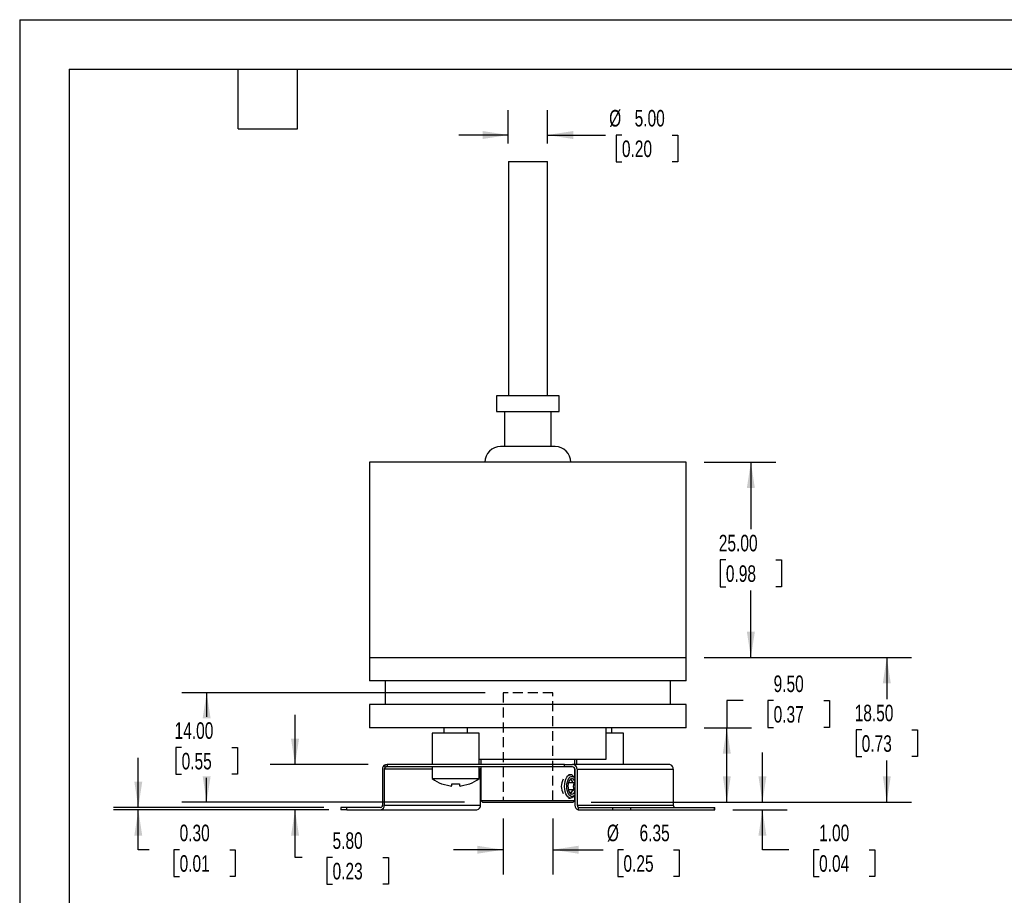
# Model space of a CAD drawing. Header units: millimetres. Extents: x 0 to 279, y 0 to 216.
# Tile 2 of 4: x 0 to 126, y 104 to 216. Entities that reach past the tile are written whole.
import ezdxf

# ---------------------------------------------------------------- set-up
doc = ezdxf.new("R2010")
doc.units = ezdxf.units.MM
doc.linetypes.add('HIDDEN', pattern=[1.905, 1.27, -0.635])
doc.layers.add('DIMENSIONS', color=140, linetype='Continuous', lineweight=25)
doc.layers.add('TEXT', color=140, linetype='Continuous', lineweight=25)
doc.layers.add('HIDDEN', color=102, linetype='HIDDEN')
doc.styles.add('SLDTEXTSTYLE0', font='TXT', dxfattribs={"width": 0.7})
doc.dimstyles.new('SLDDIMSTYLE11', dxfattribs={"dimtxt": 2.158008, "dimasz": 3.302, "dimexe": 0, "dimexo": 0.0625, "dimgap": 0.539502, "dimtad": 0, "dimtih": 1, "dimtoh": 1, "dimrnd": 1e-09, "dimzin": 12, "dimdsep": 46, "dimtxsty": 'SLDTEXTSTYLE0', "dimsah": 1, "dimcen": 0.09, "dimadec": 0, "dimazin": 3, "dimtfac": 1, "dimtmove": 0, "dimatfit": 0, "dimfxl": 0, "dimfrac": 2, "dimtolj": 1, "dimtzin": 12, "dimarcsym": 0})
doc.dimstyles.new('SLDDIMSTYLE12', dxfattribs={"dimtxt": 2.158008, "dimasz": 3.302, "dimexe": 0, "dimexo": 0.0625, "dimgap": 0.539502, "dimtad": 0, "dimtih": 1, "dimtoh": 1, "dimrnd": 1e-09, "dimzin": 0, "dimdsep": 46, "dimtxsty": 'SLDTEXTSTYLE0', "dimsah": 1, "dimcen": 0.09, "dimadec": 0, "dimazin": 0, "dimtfac": 1, "dimtmove": 0, "dimatfit": 0, "dimfxl": 0, "dimfrac": 2, "dimtolj": 1, "dimtzin": 12, "dimarcsym": 0})
doc.dimstyles.new('SLDDIMSTYLE4', dxfattribs={"dimtxt": 2.158008, "dimasz": 3.302, "dimexe": 0, "dimexo": 0.0625, "dimgap": 0.539502, "dimtad": 0, "dimtih": 1, "dimtoh": 1, "dimrnd": 1e-09, "dimzin": 4, "dimdsep": 46, "dimtxsty": 'SLDTEXTSTYLE0', "dimsah": 1, "dimcen": 0.09, "dimadec": 0, "dimazin": 1, "dimtfac": 1, "dimtmove": 0, "dimatfit": 0, "dimfxl": 0, "dimfrac": 2, "dimtolj": 1, "dimtzin": 12, "dimarcsym": 0})
doc.dimstyles.new('SLDDIMSTYLE5', dxfattribs={"dimtxt": 2.158008, "dimasz": 3.302, "dimexe": 0, "dimexo": 0.0625, "dimgap": 0.539502, "dimtad": 0, "dimtih": 1, "dimtoh": 1, "dimrnd": 1e-09, "dimzin": 4, "dimdsep": 46, "dimtxsty": 'SLDTEXTSTYLE0', "dimsah": 1, "dimcen": 0.09, "dimadec": 0, "dimazin": 1, "dimtfac": 1, "dimtofl": 0, "dimtmove": 0, "dimatfit": 3, "dimfxl": 0, "dimfrac": 2, "dimtolj": 1, "dimtzin": 12, "dimarcsym": 0})

# ---------------------------------------------------------------- blocks, each defined once
blk = doc.blocks.new('_D_23')
at = {"layer": 'DIMENSIONS'}
for p, q in [((59.55, 129.76), (20.75, 129.76)), ((23.92, 129.76), (23.92, 126.68)), ((20.72, 122.76), (19.99, 122.76)), ((19.99, 122.76), (19.99, 119.33)), ((27.13, 122.76), (27.85, 122.76)), ((27.85, 122.76), (27.85, 119.33)), ((19.99, 119.33), (20.72, 119.33)), ((23.92, 115.76), (23.92, 118.85)), ((27.85, 119.33), (27.13, 119.33)), ((56.92, 115.76), (20.75, 115.76))]:
    blk.add_line(p, q, dxfattribs=at)
for points in [[(23.92, 129.76), (23.41, 126.46), (24.43, 126.46)], [(23.92, 115.76), (24.43, 119.06), (23.41, 119.06)]]:
    blk.add_solid(points, dxfattribs=at)
at = {"layer": 'DIMENSIONS', "char_height": 2.117, "attachment_point": 1, "style": 'SLDTEXTSTYLE0'}
for s, insert in [('14.00', (19.82, 125.97)), ('0.55', (20.72, 122.06))]:
    blk.add_mtext(s, dxfattribs=dict(at, insert=insert))
blk = doc.blocks.new('_D_24')
at = {"layer": 'DIMENSIONS'}
for p, q in [((61.85, 113.66), (61.85, 106.48)), ((68.2, 113.66), (68.2, 106.48)), ((61.85, 109.66), (55.5, 109.66)), ((68.2, 109.66), (74.65, 109.66)), ((77.25, 109.66), (76.53, 109.66)), ((76.53, 109.66), (76.53, 106.23)), ((83.67, 109.66), (84.39, 109.66)), ((84.39, 109.66), (84.39, 106.23)), ((76.53, 106.23), (77.25, 106.23)), ((84.39, 106.23), (83.67, 106.23))]:
    blk.add_line(p, q, dxfattribs=at)
for points in [[(61.85, 109.66), (58.54, 110.17), (58.54, 109.15)], [(68.2, 109.66), (71.5, 109.15), (71.5, 110.17)]]:
    blk.add_solid(points, dxfattribs=at)
at = {"layer": 'DIMENSIONS', "char_height": 2.117, "attachment_point": 1, "style": 'SLDTEXTSTYLE0'}
for s, insert in [('%%c', (75.13, 112.87)), ('6.35', (79.31, 112.87)), ('0.25', (77.25, 108.96))]:
    blk.add_mtext(s, dxfattribs=dict(at, insert=insert))
blk = doc.blocks.new('_D_25')
at = {"layer": 'DIMENSIONS'}
for p, q in [((35.23, 120.56), (35.23, 126.91)), ((44.58, 120.56), (32.06, 120.56)), ((39.57, 114.76), (32.06, 114.76)), ((35.23, 108.68), (35.23, 114.76)), ((36.15, 108.68), (35.23, 108.68)), ((40.03, 108.68), (39.31, 108.68)), ((39.31, 108.68), (39.31, 105.25)), ((46.45, 108.68), (47.17, 108.68)), ((47.17, 108.68), (47.17, 105.25)), ((39.31, 105.25), (40.03, 105.25)), ((47.17, 105.25), (46.45, 105.25))]:
    blk.add_line(p, q, dxfattribs=at)
for points in [[(35.23, 120.56), (35.74, 123.86), (34.72, 123.86)], [(35.23, 114.76), (34.72, 111.46), (35.74, 111.46)]]:
    blk.add_solid(points, dxfattribs=at)
at = {"layer": 'DIMENSIONS', "char_height": 2.117, "attachment_point": 1, "style": 'SLDTEXTSTYLE0'}
for s, insert in [('5.80', (40.03, 111.89)), ('0.23', (40.03, 107.98))]:
    blk.add_mtext(s, dxfattribs=dict(at, insert=insert))
blk = doc.blocks.new('_D_26')
at = {"layer": 'DIMENSIONS'}
for p, q in [((15.18, 115.06), (15.18, 121.41)), ((38.9, 115.06), (12, 115.06)), ((38.9, 114.76), (12, 114.76)), ((15.18, 109.66), (15.18, 114.76)), ((16.57, 109.66), (15.18, 109.66)), ((20.46, 109.66), (19.73, 109.66)), ((19.73, 109.66), (19.73, 106.23)), ((26.87, 109.66), (27.59, 109.66)), ((27.59, 109.66), (27.59, 106.23)), ((19.73, 106.23), (20.46, 106.23)), ((27.59, 106.23), (26.87, 106.23))]:
    blk.add_line(p, q, dxfattribs=at)
for points in [[(15.18, 115.06), (15.68, 118.36), (14.67, 118.36)], [(15.18, 114.76), (14.67, 111.46), (15.68, 111.46)]]:
    blk.add_solid(points, dxfattribs=at)
at = {"layer": 'DIMENSIONS', "char_height": 2.117, "attachment_point": 1, "style": 'SLDTEXTSTYLE0'}
for s, insert in [('0.30', (20.46, 112.87)), ('0.01', (20.46, 108.96))]:
    blk.add_mtext(s, dxfattribs=dict(at, insert=insert))
blk = doc.blocks.new('_D_27')
at = {"layer": 'DIMENSIONS'}
for p, q in [((92.57, 128.75), (90.47, 128.75)), ((90.47, 128.75), (90.47, 125.26)), ((96.46, 128.75), (95.73, 128.75)), ((95.73, 128.75), (95.73, 125.32)), ((102.87, 128.75), (103.6, 128.75)), ((103.6, 128.75), (103.6, 125.32)), ((87.57, 125.26), (93.64, 125.26)), ((90.47, 115.76), (90.47, 125.26)), ((95.73, 125.32), (96.46, 125.32)), ((103.6, 125.32), (102.87, 125.32)), ((73.12, 115.76), (93.64, 115.76))]:
    blk.add_line(p, q, dxfattribs=at)
for points in [[(90.47, 125.26), (89.96, 121.96), (90.98, 121.96)], [(90.47, 115.76), (90.98, 119.06), (89.96, 119.06)]]:
    blk.add_solid(points, dxfattribs=at)
at = {"layer": 'DIMENSIONS', "char_height": 2.117, "attachment_point": 1, "style": 'SLDTEXTSTYLE0'}
for s, insert in [('9.50', (96.46, 131.96)), ('0.37', (96.46, 128.05))]:
    blk.add_mtext(s, dxfattribs=dict(at, insert=insert))
blk = doc.blocks.new('_D_28')
at = {"layer": 'DIMENSIONS'}
for p, q in [((87.57, 134.26), (114.11, 134.26)), ((110.94, 134.26), (110.94, 128.93)), ((107.73, 125.01), (107.01, 125.01)), ((107.01, 125.01), (107.01, 121.58)), ((114.14, 125.01), (114.87, 125.01)), ((114.87, 125.01), (114.87, 121.58)), ((107.01, 121.58), (107.73, 121.58)), ((110.94, 115.76), (110.94, 121.1)), ((114.87, 121.58), (114.14, 121.58)), ((73.12, 115.76), (114.11, 115.76))]:
    blk.add_line(p, q, dxfattribs=at)
for points in [[(110.94, 134.26), (110.43, 130.96), (111.45, 130.96)], [(110.94, 115.76), (111.45, 119.06), (110.43, 119.06)]]:
    blk.add_solid(points, dxfattribs=at)
at = {"layer": 'DIMENSIONS', "char_height": 2.117, "attachment_point": 1, "style": 'SLDTEXTSTYLE0'}
for s, insert in [('18.50', (106.83, 128.22)), ('0.73', (107.73, 124.31))]:
    blk.add_mtext(s, dxfattribs=dict(at, insert=insert))
blk = doc.blocks.new('_D_29')
at = {"layer": 'DIMENSIONS'}
for p, q in [((87.57, 159.26), (96.73, 159.26)), ((93.55, 159.26), (93.55, 150.68)), ((90.35, 146.76), (89.62, 146.76)), ((89.62, 146.76), (89.62, 143.33)), ((96.76, 146.76), (97.48, 146.76)), ((97.48, 146.76), (97.48, 143.33)), ((89.62, 143.33), (90.35, 143.33)), ((93.55, 134.26), (93.55, 142.85)), ((97.48, 143.33), (96.76, 143.33)), ((87.57, 134.26), (96.73, 134.26))]:
    blk.add_line(p, q, dxfattribs=at)
for points in [[(93.55, 159.26), (93.04, 155.96), (94.06, 155.96)], [(93.55, 134.26), (94.06, 137.56), (93.04, 137.56)]]:
    blk.add_solid(points, dxfattribs=at)
at = {"layer": 'DIMENSIONS', "char_height": 2.117, "attachment_point": 1, "style": 'SLDTEXTSTYLE0'}
for s, insert in [('25.00', (89.45, 149.97)), ('0.98', (90.35, 146.06))]:
    blk.add_mtext(s, dxfattribs=dict(at, insert=insert))
blk = doc.blocks.new('_D_30')
at = {"layer": 'DIMENSIONS'}
for p, q in [((95.03, 115.76), (95.03, 122.11)), ((73.12, 115.76), (98.2, 115.76)), ((91.24, 114.76), (98.2, 114.76)), ((95.03, 109.66), (95.03, 114.76)), ((98.39, 109.66), (95.03, 109.66)), ((102.28, 109.66), (101.55, 109.66)), ((101.55, 109.66), (101.55, 106.23)), ((108.69, 109.66), (109.42, 109.66)), ((109.42, 109.66), (109.42, 106.23)), ((101.55, 106.23), (102.28, 106.23)), ((109.42, 106.23), (108.69, 106.23))]:
    blk.add_line(p, q, dxfattribs=at)
for points in [[(95.03, 115.76), (95.54, 119.06), (94.52, 119.06)], [(95.03, 114.76), (94.52, 111.46), (95.54, 111.46)]]:
    blk.add_solid(points, dxfattribs=at)
at = {"layer": 'DIMENSIONS', "char_height": 2.117, "attachment_point": 1, "style": 'SLDTEXTSTYLE0'}
for s, insert in [('1.00', (102.28, 112.87)), ('0.04', (102.28, 108.96))]:
    blk.add_mtext(s, dxfattribs=dict(at, insert=insert))
blk = doc.blocks.new('_D_31')
at = {"layer": 'DIMENSIONS'}
for p, q in [((62.52, 200.06), (62.52, 204.31)), ((67.52, 200.06), (67.52, 204.31)), ((62.52, 201.14), (56.17, 201.14)), ((67.52, 201.14), (74.94, 201.14)), ((77.05, 201.14), (76.33, 201.14)), ((76.33, 201.14), (76.33, 197.71)), ((83.47, 201.14), (84.19, 201.14)), ((84.19, 201.14), (84.19, 197.71)), ((76.33, 197.71), (77.05, 197.71)), ((84.19, 197.71), (83.47, 197.71))]:
    blk.add_line(p, q, dxfattribs=at)
for points in [[(62.52, 201.14), (59.22, 201.65), (59.22, 200.63)], [(67.52, 201.14), (70.82, 200.63), (70.82, 201.65)]]:
    blk.add_solid(points, dxfattribs=at)
at = {"layer": 'DIMENSIONS', "char_height": 2.117, "attachment_point": 1, "style": 'SLDTEXTSTYLE0'}
for s, insert in [('%%c', (75.42, 204.35)), ('5.00', (78.68, 204.35)), ('0.20', (77.05, 200.44))]:
    blk.add_mtext(s, dxfattribs=dict(at, insert=insert))

msp = doc.modelspace()

# ---------------------------------------------------------------- linework, layer by layer
at = {"color": 7, "linetype": 'Continuous'}
for q in [(0.00247, 0.00267), (279.40247, 215.90267)]:
    msp.add_line((0.00247, 215.90267), q, dxfattribs=at)
for p, q in [((62.52035, 197.76238), (62.52035, 167.76238)), ((62.52035, 197.76238), (67.52035, 197.76238)), ((67.52035, 167.76238), (67.52035, 197.76238)), ((61.02035, 167.76238), (61.02035, 165.76238)), ((69.02035, 167.76238), (61.02035, 167.76238)), ((69.02035, 165.76238), (69.02035, 167.76238)), ((61.02035, 165.76238), (69.02035, 165.76238)), ((62.02035, 165.76238), (62.02035, 161.26238)), ((68.02035, 161.26238), (68.02035, 165.76238)), ((68.52035, 161.26238), (61.52035, 161.26238)), ((44.77035, 159.26238), (44.77035, 134.26238)), ((85.27035, 159.26238), (44.77035, 159.26238)), ((85.27035, 134.26238), (85.27035, 159.26238)), ((44.77035, 134.26238), (44.77035, 131.26238)), ((44.77035, 134.26238), (85.27035, 134.26238)), ((85.27035, 131.26238), (85.27035, 134.26238)), ((85.27035, 131.26238), (44.77035, 131.26238)), ((46.77035, 131.26238), (46.77035, 128.26238)), ((83.27035, 128.26238), (83.27035, 131.26238)), ((44.77035, 128.26238), (44.77035, 125.26238)), ((85.27035, 128.26238), (44.77035, 128.26238)), ((85.27035, 125.26238), (85.27035, 128.26238)), ((85.27035, 125.26238), (44.77035, 125.26238)), ((54.28542, 125.26238), (54.28542, 124.56238)), ((57.28542, 124.56238), (57.28542, 125.26238)), ((75.02035, 121.26238), (75.02035, 125.26238)), ((75.75527, 124.56238), (75.75527, 125.26238)), ((52.78542, 124.56238), (52.78542, 120.56238)), ((58.78542, 124.56238), (52.78542, 124.56238)), ((58.78542, 120.56238), (58.78542, 124.56238)), ((77.25527, 124.56238), (75.02035, 124.56238)), ((77.25527, 120.56238), (77.25527, 124.56238)), ((58.78542, 121.26238), (75.02035, 121.26238)), ((59.02035, 121.26238), (59.02035, 120.56238)), ((71.02035, 120.56238), (71.02035, 121.26238)), ((71.25527, 121.26238), (71.25527, 120.56238)), ((46.41316, 119.96238), (46.41316, 115.36238)), ((46.64956, 119.96238), (46.64956, 115.36238)), ((52.78542, 119.96238), (46.64956, 119.96238)), ((46.75808, 120.54002), (46.87503, 120.56238)), ((46.75808, 120.21469), (46.75808, 120.54002)), ((46.87503, 120.56238), (47.02035, 120.56238)), ((47.02035, 120.26238), (46.87503, 120.26238)), ((47.02035, 120.56238), (47.02035, 120.26238)), ((69.71856, 120.56238), (47.02035, 120.56238)), ((69.71856, 120.26238), (47.02035, 120.26238)), ((52.78542, 120.26238), (52.78542, 118.76238)), ((58.78542, 118.76238), (58.78542, 120.26238)), ((58.96279, 119.96238), (58.78542, 119.96238)), ((58.96279, 115.36238), (58.96279, 119.96238)), ((59.02035, 120.26238), (59.02035, 115.96238)), ((69.71856, 120.26238), (69.71856, 120.56238)), ((69.71856, 120.56238), (70.7387, 120.56238)), ((70.7387, 120.26238), (69.71856, 120.26238)), ((83.16566, 120.56238), (70.7387, 120.56238)), ((71.02035, 118.83011), (71.02035, 120.06536)), ((71.0388, 119.96238), (71.0388, 115.36238)), ((71.30813, 119.96238), (71.30813, 115.36238)), ((71.30813, 119.96238), (83.62753, 119.96238)), ((83.28261, 120.54002), (83.16566, 120.56238)), ((83.62753, 119.96238), (83.62753, 115.36238)), ((52.78542, 118.76238), (58.78542, 118.76238)), ((70.47631, 119.26238), (70.2165, 119.26238)), ((70.54849, 118.64573), (70.3083, 118.47265)), ((71.02479, 118.82383), (70.90932, 118.98713)), ((53.98799, 118.08235), (54.0102, 118.10099)), ((54.0102, 118.10099), (55.08542, 117.81814)), ((55.28542, 118.10099), (56.28542, 118.10099)), ((55.28542, 117.81814), (55.28542, 118.10099)), ((56.28542, 118.10099), (56.28542, 117.81814)), ((56.48542, 117.81814), (57.56064, 118.10099)), ((57.56064, 118.10099), (57.58286, 118.08236)), ((70.93099, 118.20406), (70.20092, 118.20406)), ((70.93099, 117.32071), (70.20092, 117.32071)), ((59.02035, 115.96238), (59.22035, 115.76238)), ((59.02035, 115.96238), (71.02035, 115.96238)), ((70.2165, 116.26238), (70.47631, 116.26238)), ((70.54849, 116.87904), (70.30752, 117.05267)), ((70.82035, 115.76238), (71.02035, 115.96238)), ((70.90932, 116.53764), (71.02479, 116.70094)), ((71.02035, 115.96238), (71.02035, 116.69465)), ((41.1025, 115.06238), (41.1025, 114.76238)), ((41.87118, 115.06238), (41.1025, 115.06238)), ((41.87118, 114.76238), (41.1025, 114.76238)), ((41.87118, 114.76238), (41.87118, 115.06238)), ((46.17676, 115.06238), (41.87118, 115.06238)), ((41.87118, 114.76238), (46.17676, 114.76238)), ((46.17676, 114.76238), (58.48999, 114.76238)), ((46.64956, 115.36238), (58.96279, 115.36238)), ((59.22035, 115.76238), (70.82035, 115.76238)), ((71.30813, 115.36238), (83.62753, 115.36238)), ((71.4719, 115.07954), (71.4719, 114.77077)), ((71.5507, 115.06238), (75.85628, 115.06238)), ((71.5507, 114.76238), (75.85628, 114.76238)), ((75.85628, 115.06238), (75.85628, 114.76238)), ((75.85628, 115.06238), (78.13693, 115.06238)), ((75.85628, 114.76238), (78.13693, 114.76238)), ((78.13693, 115.06238), (78.13693, 114.76238)), ((78.13693, 115.06238), (88.84409, 115.06238)), ((78.13693, 114.76238), (88.84409, 114.76238)), ((88.84409, 115.06238), (88.84409, 114.76238)), ((88.84409, 115.06238), (88.93819, 115.06238)), ((88.84409, 114.76238), (88.93819, 114.76238)), ((88.93819, 114.76238), (88.93819, 115.06238))]:
    msp.add_line(p, q)
at = {"color": 179, "linetype": 'Continuous', "lineweight": 18}
msp.add_line((71.02035, 115.96238), (59.02035, 115.96238), dxfattribs=at)
at = {"flags": 128}
for points in [[(46.75808, 120.21469), (46.82374, 120.25286), (46.87503, 120.26238)], [(70.90932, 116.53764), (70.80172, 116.41093), (70.6432, 116.29999), (70.47631, 116.26238), (70.30941, 116.29999), (70.15089, 116.41093), (70.00869, 116.58964), (69.88993, 116.82715), (69.80058, 117.11156), (69.74511, 117.4286), (69.72631, 117.76238), (69.74511, 118.09616), (69.80058, 118.41321), (69.88993, 118.69762), (70.00869, 118.93513), (70.15089, 119.11384), (70.30941, 119.22477), (70.47631, 119.26238), (70.47631, 119.26238)], [(71.02479, 116.70094), (71.01875, 116.6925), (70.88, 116.54686), (70.72786, 116.47186), (70.57116, 116.47186), (70.41902, 116.54686), (70.28027, 116.6925), (70.16298, 116.90032), (70.07396, 117.15824), (70.0184, 117.45127), (69.99951, 117.76238), (70.0184, 118.07349), (70.07396, 118.36652), (70.16298, 118.62444), (70.28027, 118.83226), (70.41902, 118.9779), (70.57116, 119.0529), (70.72786, 119.0529), (70.88, 118.9779), (71.01875, 118.83226), (71.02479, 118.82383)], [(71.0388, 118.38994), (70.96505, 118.53809), (70.84871, 118.67959), (70.71759, 118.75307), (70.58143, 118.75307), (70.45031, 118.67959), (70.33397, 118.53809), (70.24103, 118.33906), (70.17838, 118.09726), (70.15068, 117.83063), (70.15997, 117.55893), (70.20557, 117.30232), (70.28409, 117.07983), (70.38972, 116.90796), (70.51461, 116.79947), (70.64951, 116.76238), (70.64951, 116.76238)], [(70.93099, 117.32071), (70.663, 117.1276), (70.56702, 116.98508), (70.54849, 116.87904)]]:
    msp.add_lwpolyline(points, dxfattribs=at)
for centre, radius, start, end in [((61.52035, 159.26238), 2, 90, 180), ((68.52035, 159.26238), 2, 0, 90), ((47.00766, 119.99919), 0.59564, 114.7724984, 183.5426732), ((46.97511, 119.97186), 0.32568, 131.7885581, 181.6677857), ((59.31186, 119.96651), 0.34909, 146.6229655, 180.6775928), ((70.73472, 119.9884), 0.574, 357.4020114, 89.6032595), ((70.74281, 119.9664), 0.29601, 359.2226766, 90.7964992), ((83.03303, 119.99919), 0.59564, 356.4573268, 65.2275016), ((55.78542, 122.66415), 4.92176, 232.4439336, 248.5825802), ((55.78542, 122.66415), 4.92176, 291.4172143, 307.5560664), ((71.02169, 117.76784), 1.73333, 148.3738696, 211.8122469), ((70.42228, 118.69917), 0.5658, 30.5934418, 84.5203994), ((71.15479, 118.78434), 0.62195, 192.8773839, 248.9094054), ((55.18542, 118.11192), 0.31033, 251.2017725, 288.7982275), ((56.38542, 118.20895), 0.4034, 255.6469965, 284.3530035), ((71.84813, 117.76238), 1.01795, 154.2856487, 205.7143513), ((70.53006, 117.2769), 0.5282, 283.0699233, 344.3972316), ((46.14068, 115.33395), 0.27396, 277.566854, 5.9561659), ((46.10461, 115.30553), 0.54792, 277.566854, 5.9561659), ((58.41784, 115.30553), 0.54792, 277.566854, 5.9561659), ((71.64432, 115.35133), 0.60562, 178.9547595, 253.4595452), ((71.61727, 115.35255), 0.30929, 178.1774271, 241.9667752), ((71.55125, 115.25445), 0.19207, 245.5974853, 269.8360076), ((71.55084, 115.1378), 0.37542, 257.8626177, 269.9796311), ((83.90001, 115.33395), 0.27396, 174.0438341, 262.433146)]:
    msp.add_arc(centre, radius, start, end)
at = {"layer": 'HIDDEN'}
for p, q in [((68.19535, 129.76238), (61.84535, 129.76238)), ((61.84535, 129.76238), (61.84535, 115.96238)), ((68.19535, 115.96238), (68.19535, 129.76238))]:
    msp.add_line(p, q, dxfattribs=at)
at = {"layer": 'TEXT'}
for p, q in [((6.35, 209.55), (273.05, 209.55)), ((6.35, 209.55), (6.35, 6.35)), ((27.94, 201.93), (27.94, 209.55)), ((35.56, 201.93), (35.56, 209.55)), ((27.94, 201.93), (35.56, 201.93))]:
    msp.add_line(p, q, dxfattribs=at)

# ---------------------------------------------------------------- dimensions: what is measured, and where the dimension line sits
at = {"layer": 'DIMENSIONS'}
for base, p1, p2, text, dimstyle, picture, middle in [((67.52035, 201.13835), (62.52035, 197.76238), (67.52035, 197.76238), '%%c<>', 'SLDDIMSTYLE4', '_D_31', (80.26043, 201.13835)), ((68.19535, 109.65885), (61.84535, 115.96238), (68.19535, 115.96238), '%%c <>', 'SLDDIMSTYLE11', '_D_24', (80.459, 109.65885))]:
    dim = msp.add_linear_dim(base=base, p1=p1, p2=p2, text=text, dimstyle=dimstyle, dxfattribs=at)
    dim.commit()
    dim.dimension.update_dxf_attribs({"geometry": picture, "text_midpoint": middle, "dimtype": 160})
for base, p1, p2, dimstyle, picture, middle in [((93.55243, 134.26238), (85.27035, 159.26238), (85.27035, 134.26238), 'SLDDIMSTYLE5', '_D_29', (93.55243, 146.76238)), ((110.93819, 134.26238), (70.82035, 115.76238), (85.27035, 134.26238), 'SLDDIMSTYLE5', '_D_28', (110.93819, 125.01238)), ((90.46771, 125.26238), (70.82035, 115.76238), (85.27035, 125.26238), 'SLDDIMSTYLE5', '_D_27', (90.46771, 128.75018)), ((23.92271, 115.76238), (61.84535, 129.76238), (59.22035, 115.76238), 'SLDDIMSTYLE5', '_D_23', (23.92271, 122.76238)), ((35.23293, 120.56238), (41.87118, 114.76238), (46.87503, 120.56238), 'SLDDIMSTYLE4', '_D_25', (35.23293, 108.67669)), ((15.17561, 115.06238), (41.1966, 114.76238), (41.1966, 115.06238), 'SLDDIMSTYLE12', '_D_26', (15.17561, 109.65885)), ((95.02702, 114.76238), (70.82035, 115.76238), (88.93819, 114.76238), 'SLDDIMSTYLE4', '_D_30', (95.02702, 109.65885))]:
    dim = msp.add_linear_dim(base=base, p1=p1, p2=p2, angle=90, dimstyle=dimstyle, dxfattribs=at)
    dim.commit()
    dim.dimension.update_dxf_attribs({"geometry": picture, "text_midpoint": middle, "dimtype": 160})

doc.saveas('drawing.dxf')
